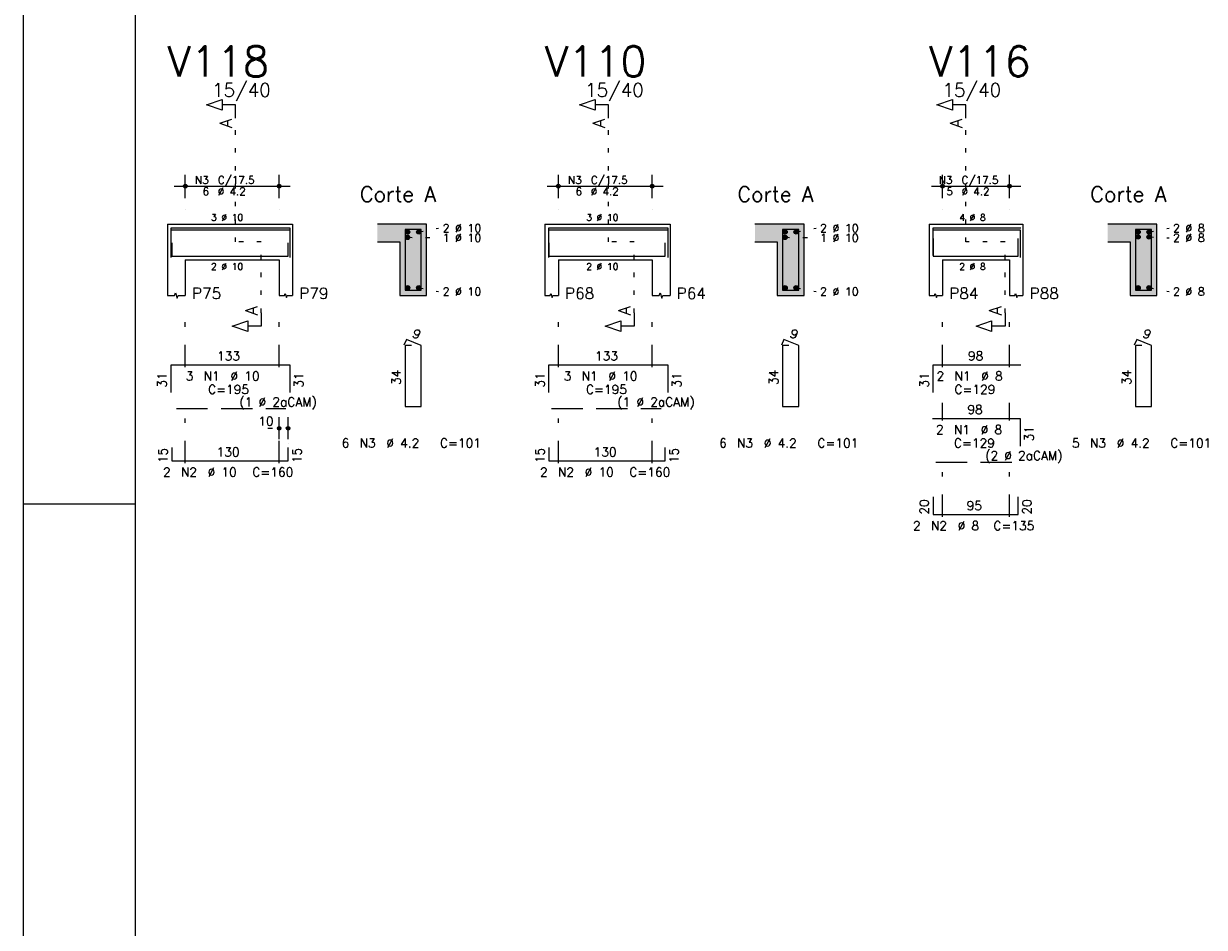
# Model space of a CAD drawing. Extents: x 0 to 119, y 0 to 84.
# Tile 2 of 11: x 0 to 26, y 20 to 40. Entities that reach past the tile are written whole.
import ezdxf

# ---------------------------------------------------------------- set-up
doc = ezdxf.new("R2010")
doc.units = 0
for name, pattern in [('ESTILO_TQS_0001', [1, 0.7, -0.3]), ('ESTILO_TQS_0002', [0.4, 0.1, -0.3]), ('ESTILO_TQS_0003', [1.5, 0.5, -0.4, 0.1, -0.5])]:
    doc.linetypes.add(name, pattern=pattern)
for name, color, linetype in [('1', 1, 'CONTINUOUS'), ('10', 10, 'CONTINUOUS'), ('2', 2, 'CONTINUOUS'), ('4', 4, 'CONTINUOUS'), ('6', 6, 'CONTINUOUS'), ('7', 7, 'CONTINUOUS'), ('8', 8, 'CONTINUOUS')]:
    doc.layers.add(name, color=color, linetype=linetype)
doc.styles.get("Standard").update_dxf_attribs({"font": 'ROMANS.SHX'})

msp = doc.modelspace()

# ---------------------------------------------------------------- linework, layer by layer
at = {"layer": '1', "linetype": 'CONTINUOUS'}
for p, q in [((0, 0), (0, 84.099998)), ((0, 29.700001), (2.5, 29.700001))]:
    msp.add_line(p, q, dxfattribs=at)
at = {"layer": '1', "linetype": 'ESTILO_TQS_0002'}
for p, q in [((4.745, 35.56), (4.745, 38.33)), ((13.095, 35.56), (13.095, 38.33)), ((21.095, 35.56), (21.095, 38.33)), ((8.845, 35.785), (9.29, 35.87)), ((17.295, 35.785), (17.74, 35.87)), ((25.195, 35.785), (25.64, 35.87)), ((5.32, 35.56), (4.745, 35.56)), ((5.32, 33.975), (5.32, 35.56)), ((8.595, 35.665), (9.29, 35.654)), ((13.67, 35.56), (13.095, 35.56)), ((13.67, 33.975), (13.67, 35.56)), ((17.045, 35.665), (17.74, 35.654)), ((21.97, 35.56), (21.095, 35.56)), ((21.97, 33.975), (21.97, 35.56)), ((25.195, 35.673), (25.64, 35.654)), ((8.845, 34.535), (9.29, 34.45)), ((17.295, 34.535), (17.74, 34.45)), ((25.195, 34.535), (25.64, 34.45)), ((5.47, 31.39), (6.17, 31.39))]:
    msp.add_line(p, q, dxfattribs=at)
at = {"layer": '1', "linetype": 'ESTILO_TQS_0001'}
for p, q in [((3.42, 31.835), (5.87, 31.835)), ((11.82, 31.835), (14.27, 31.835)), ((20.42, 30.635), (22.22, 30.635))]:
    msp.add_line(p, q, dxfattribs=at)
at = {"layer": '1', "linetype": 'CONTINUOUS'}
for centre in [(8.595, 35.785), (8.595, 35.665), (8.845, 35.785), (17.045, 35.785), (17.045, 35.665), (17.295, 35.785), (24.945, 35.785), (24.945, 35.673), (25.195, 35.785), (25.195, 35.673), (8.595, 34.535), (8.845, 34.535), (17.045, 34.535), (17.295, 34.535), (24.945, 34.535), (25.195, 34.535)]:
    msp.add_circle(centre, 0.05, dxfattribs=at)
for points in [[(8.645, 35.785), (8.57, 35.828301), (8.548015, 35.802101)], [(8.645, 35.785), (8.548015, 35.802101), (8.548015, 35.767899)], [(8.645, 35.785), (8.548015, 35.767899), (8.57, 35.741699)], [(8.645, 35.665), (8.57, 35.708301), (8.548015, 35.682101)], [(8.645, 35.785), (8.603682, 35.83424), (8.57, 35.828301)], [(8.645, 35.785), (8.57, 35.741699), (8.603682, 35.73576)], [(8.645, 35.665), (8.603682, 35.71424), (8.57, 35.708301)], [(8.645, 35.785), (8.633302, 35.817139), (8.603682, 35.83424)], [(8.645, 35.785), (8.603682, 35.73576), (8.633302, 35.752861)], [(8.645, 35.665), (8.633302, 35.697139), (8.603682, 35.71424)], [(8.645, 35.785), (8.633302, 35.752861), (8.645, 35.785)], [(8.895, 35.785), (8.82, 35.828301), (8.798015, 35.802101)], [(8.895, 35.785), (8.798015, 35.802101), (8.798015, 35.767899)], [(8.895, 35.785), (8.798015, 35.767899), (8.82, 35.741699)], [(8.895, 35.785), (8.853682, 35.83424), (8.82, 35.828301)], [(8.895, 35.785), (8.82, 35.741699), (8.853682, 35.73576)], [(8.895, 35.785), (8.883302, 35.817139), (8.853682, 35.83424)], [(8.895, 35.785), (8.853682, 35.73576), (8.883302, 35.752861)], [(8.895, 35.785), (8.883302, 35.752861), (8.895, 35.785)], [(17.095, 35.785), (17.02, 35.828301), (16.998015, 35.802101)], [(17.095, 35.785), (16.998015, 35.802101), (16.998015, 35.767899)], [(17.095, 35.785), (16.998015, 35.767899), (17.02, 35.741699)], [(17.095, 35.665), (17.02, 35.708301), (16.998015, 35.682101)], [(17.095, 35.785), (17.053682, 35.83424), (17.02, 35.828301)], [(17.095, 35.785), (17.02, 35.741699), (17.053682, 35.73576)], [(17.095, 35.665), (17.053682, 35.71424), (17.02, 35.708301)], [(17.095, 35.785), (17.083302, 35.817139), (17.053682, 35.83424)], [(17.095, 35.785), (17.053682, 35.73576), (17.083302, 35.752861)], [(17.095, 35.665), (17.083302, 35.697139), (17.053682, 35.71424)], [(17.095, 35.785), (17.083302, 35.752861), (17.095, 35.785)], [(17.345, 35.785), (17.27, 35.828301), (17.248015, 35.802101)], [(17.345, 35.785), (17.248015, 35.802101), (17.248015, 35.767899)], [(17.345, 35.785), (17.248015, 35.767899), (17.27, 35.741699)], [(17.345, 35.785), (17.303682, 35.83424), (17.27, 35.828301)], [(17.345, 35.785), (17.27, 35.741699), (17.303682, 35.73576)], [(17.345, 35.785), (17.333302, 35.817139), (17.303682, 35.83424)], [(17.345, 35.785), (17.303682, 35.73576), (17.333302, 35.752861)], [(17.345, 35.785), (17.333302, 35.752861), (17.345, 35.785)], [(24.995, 35.785), (24.92, 35.828301), (24.898015, 35.802101)], [(24.995, 35.785), (24.898015, 35.802101), (24.898015, 35.767899)], [(24.995, 35.785), (24.898015, 35.767899), (24.92, 35.741699)], [(24.995, 35.673), (24.92, 35.716301), (24.898015, 35.690101)], [(24.995, 35.673), (24.898015, 35.690101), (24.898015, 35.655899)], [(24.995, 35.785), (24.953682, 35.83424), (24.92, 35.828301)], [(24.995, 35.785), (24.92, 35.741699), (24.953682, 35.73576)], [(24.995, 35.673), (24.953682, 35.72224), (24.92, 35.716301)], [(24.995, 35.785), (24.983302, 35.817139), (24.953682, 35.83424)], [(24.995, 35.785), (24.953682, 35.73576), (24.983302, 35.752861)], [(24.995, 35.673), (24.983302, 35.705139), (24.953682, 35.72224)], [(24.995, 35.785), (24.983302, 35.752861), (24.995, 35.785)], [(25.245, 35.785), (25.17, 35.828301), (25.148015, 35.802101)], [(25.245, 35.785), (25.148015, 35.802101), (25.148015, 35.767899)], [(25.245, 35.785), (25.148015, 35.767899), (25.17, 35.741699)], [(25.245, 35.673), (25.17, 35.716301), (25.148015, 35.690101)], [(25.245, 35.673), (25.148015, 35.690101), (25.148015, 35.655899)], [(25.245, 35.785), (25.203682, 35.83424), (25.17, 35.828301)], [(25.245, 35.785), (25.17, 35.741699), (25.203682, 35.73576)], [(25.245, 35.673), (25.203682, 35.72224), (25.17, 35.716301)], [(25.245, 35.785), (25.233302, 35.817139), (25.203682, 35.83424)], [(25.245, 35.785), (25.203682, 35.73576), (25.233302, 35.752861)], [(25.245, 35.673), (25.233302, 35.705139), (25.203682, 35.72224)], [(25.245, 35.785), (25.233302, 35.752861), (25.245, 35.785)], [(8.645, 35.665), (8.548015, 35.682101), (8.548015, 35.647899)], [(8.645, 35.665), (8.548015, 35.647899), (8.57, 35.621699)], [(8.645, 35.665), (8.57, 35.621699), (8.603682, 35.61576)], [(8.645, 35.665), (8.603682, 35.61576), (8.633302, 35.632861)], [(8.645, 35.665), (8.633302, 35.632861), (8.645, 35.665)], [(17.095, 35.665), (16.998015, 35.682101), (16.998015, 35.647899)], [(17.095, 35.665), (16.998015, 35.647899), (17.02, 35.621699)], [(17.095, 35.665), (17.02, 35.621699), (17.053682, 35.61576)], [(17.095, 35.665), (17.053682, 35.61576), (17.083302, 35.632861)], [(17.095, 35.665), (17.083302, 35.632861), (17.095, 35.665)], [(24.995, 35.673), (24.898015, 35.655899), (24.92, 35.629699)], [(24.995, 35.673), (24.92, 35.629699), (24.953682, 35.62376)], [(24.995, 35.673), (24.953682, 35.62376), (24.983302, 35.640861)], [(24.995, 35.673), (24.983302, 35.640861), (24.995, 35.673)], [(25.245, 35.673), (25.148015, 35.655899), (25.17, 35.629699)], [(25.245, 35.673), (25.17, 35.629699), (25.203682, 35.62376)], [(25.245, 35.673), (25.203682, 35.62376), (25.233302, 35.640861)], [(25.245, 35.673), (25.233302, 35.640861), (25.245, 35.673)], [(8.645, 34.535), (8.57, 34.578301), (8.548015, 34.552101)], [(8.645, 34.535), (8.548015, 34.552101), (8.548015, 34.517899)], [(8.645, 34.535), (8.548015, 34.517899), (8.57, 34.491699)], [(8.645, 34.535), (8.603682, 34.58424), (8.57, 34.578301)], [(8.645, 34.535), (8.57, 34.491699), (8.603682, 34.48576)], [(8.645, 34.535), (8.633302, 34.567139), (8.603682, 34.58424)], [(8.645, 34.535), (8.603682, 34.48576), (8.633302, 34.502861)], [(8.645, 34.535), (8.633302, 34.502861), (8.645, 34.535)], [(8.895, 34.535), (8.82, 34.578301), (8.798015, 34.552101)], [(8.895, 34.535), (8.798015, 34.552101), (8.798015, 34.517899)], [(8.895, 34.535), (8.798015, 34.517899), (8.82, 34.491699)], [(8.895, 34.535), (8.853682, 34.58424), (8.82, 34.578301)], [(8.895, 34.535), (8.82, 34.491699), (8.853682, 34.48576)], [(8.895, 34.535), (8.883302, 34.567139), (8.853682, 34.58424)], [(8.895, 34.535), (8.853682, 34.48576), (8.883302, 34.502861)], [(8.895, 34.535), (8.883302, 34.502861), (8.895, 34.535)], [(17.095, 34.535), (17.02, 34.578301), (16.998015, 34.552101)], [(17.095, 34.535), (16.998015, 34.552101), (16.998015, 34.517899)], [(17.095, 34.535), (16.998015, 34.517899), (17.02, 34.491699)], [(17.095, 34.535), (17.053682, 34.58424), (17.02, 34.578301)], [(17.095, 34.535), (17.02, 34.491699), (17.053682, 34.48576)], [(17.095, 34.535), (17.083302, 34.567139), (17.053682, 34.58424)], [(17.095, 34.535), (17.053682, 34.48576), (17.083302, 34.502861)], [(17.095, 34.535), (17.083302, 34.502861), (17.095, 34.535)], [(17.345, 34.535), (17.27, 34.578301), (17.248015, 34.552101)], [(17.345, 34.535), (17.248015, 34.552101), (17.248015, 34.517899)], [(17.345, 34.535), (17.248015, 34.517899), (17.27, 34.491699)], [(17.345, 34.535), (17.303682, 34.58424), (17.27, 34.578301)], [(17.345, 34.535), (17.27, 34.491699), (17.303682, 34.48576)], [(17.345, 34.535), (17.333302, 34.567139), (17.303682, 34.58424)], [(17.345, 34.535), (17.303682, 34.48576), (17.333302, 34.502861)], [(17.345, 34.535), (17.333302, 34.502861), (17.345, 34.535)], [(24.995, 34.535), (24.92, 34.578301), (24.898015, 34.552101)], [(24.995, 34.535), (24.898015, 34.552101), (24.898015, 34.517899)], [(24.995, 34.535), (24.898015, 34.517899), (24.92, 34.491699)], [(24.995, 34.535), (24.953682, 34.58424), (24.92, 34.578301)], [(24.995, 34.535), (24.92, 34.491699), (24.953682, 34.48576)], [(24.995, 34.535), (24.983302, 34.567139), (24.953682, 34.58424)], [(24.995, 34.535), (24.953682, 34.48576), (24.983302, 34.502861)], [(24.995, 34.535), (24.983302, 34.502861), (24.995, 34.535)], [(25.245, 34.535), (25.17, 34.578301), (25.148015, 34.552101)], [(25.245, 34.535), (25.148015, 34.552101), (25.148015, 34.517899)], [(25.245, 34.535), (25.148015, 34.517899), (25.17, 34.491699)], [(25.245, 34.535), (25.203682, 34.58424), (25.17, 34.578301)], [(25.245, 34.535), (25.17, 34.491699), (25.203682, 34.48576)], [(25.245, 34.535), (25.233302, 34.567139), (25.203682, 34.58424)], [(25.245, 34.535), (25.203682, 34.48576), (25.233302, 34.502861)], [(25.245, 34.535), (25.233302, 34.502861), (25.245, 34.535)]]:
    msp.add_solid(points, dxfattribs=at)
at = {"layer": '10', "linetype": 'CONTINUOUS'}
for points in [[(8.42, 35.56), (9.02, 35.96), (7.92, 35.96)], [(8.42, 35.56), (7.92, 35.96), (7.92, 35.56)], [(8.42, 35.56), (9.02, 34.36), (9.02, 35.96)], [(16.87, 35.56), (17.47, 35.96), (16.37, 35.96)], [(16.87, 35.56), (16.37, 35.96), (16.37, 35.56)], [(16.87, 35.56), (17.47, 34.36), (17.47, 35.96)], [(24.77, 35.56), (25.37, 35.96), (24.27, 35.96)], [(24.77, 35.56), (24.27, 35.96), (24.27, 35.56)], [(24.77, 35.56), (25.37, 34.36), (25.37, 35.96)], [(8.42, 35.56), (8.42, 34.36), (9.02, 34.36)], [(16.87, 35.56), (16.87, 34.36), (17.47, 34.36)], [(24.77, 35.56), (24.77, 34.36), (25.37, 34.36)]]:
    msp.add_solid(points, dxfattribs=at)
at = {"layer": '2', "linetype": 'CONTINUOUS'}
for p, q in [((3.62, 36.54), (3.62, 37.06)), ((5.72, 36.54), (5.72, 37.06)), ((11.97, 36.54), (11.97, 37.06)), ((14.07, 36.54), (14.07, 37.06)), ((20.57, 36.54), (20.57, 37.06)), ((22.07, 36.54), (22.07, 37.06)), ((3.37, 36.81), (5.97, 36.81)), ((11.72, 36.81), (14.32, 36.81)), ((20.32, 36.81), (22.32, 36.81)), ((3.62, 36.29), (3.62, 36.29)), ((5.72, 36.29), (5.72, 36.29)), ((11.97, 36.29), (11.97, 36.29)), ((14.07, 36.29), (14.07, 36.29)), ((20.57, 36.29), (20.57, 36.29)), ((22.07, 36.29), (22.07, 36.29)), ((3.22, 35.96), (3.22, 35.16)), ((3.22, 35.96), (3.62, 35.96)), ((3.62, 35.96), (5.72, 35.96)), ((5.72, 35.96), (6.02, 35.96)), ((6.02, 35.96), (6.02, 35.16)), ((9.02, 35.96), (7.92, 35.96)), ((9.02, 34.36), (9.02, 35.96)), ((11.67, 35.96), (11.67, 35.16)), ((11.67, 35.96), (11.97, 35.96)), ((11.97, 35.96), (14.07, 35.96)), ((14.07, 35.96), (14.47, 35.96)), ((14.47, 35.96), (14.47, 35.16)), ((17.47, 35.96), (16.37, 35.96)), ((17.47, 34.36), (17.47, 35.96)), ((20.27, 35.96), (20.27, 35.16)), ((20.27, 35.96), (20.57, 35.96)), ((20.57, 35.96), (22.07, 35.96)), ((22.07, 35.96), (22.37, 35.96)), ((22.37, 35.96), (22.37, 35.16)), ((25.37, 35.96), (24.27, 35.96)), ((25.37, 34.36), (25.37, 35.96)), ((7.92, 35.56), (8.42, 35.56)), ((8.42, 35.56), (8.42, 34.36)), ((16.37, 35.56), (16.87, 35.56)), ((16.87, 35.56), (16.87, 34.36)), ((24.27, 35.56), (24.77, 35.56)), ((24.77, 35.56), (24.77, 34.36)), ((3.22, 35.16), (3.22, 34.36)), ((3.62, 35.16), (5.72, 35.16)), ((3.62, 35.16), (3.62, 34.36)), ((5.72, 35.16), (5.72, 34.36)), ((6.02, 35.16), (6.02, 34.36)), ((11.67, 35.16), (11.67, 34.36)), ((11.97, 35.16), (14.07, 35.16)), ((11.97, 35.16), (11.97, 34.36)), ((14.07, 35.16), (14.07, 34.36)), ((14.47, 35.16), (14.47, 34.36)), ((20.27, 35.16), (20.27, 34.36)), ((20.57, 35.16), (22.07, 35.16)), ((20.57, 35.16), (20.57, 34.36)), ((22.07, 35.16), (22.07, 34.36)), ((22.37, 35.16), (22.37, 34.36)), ((8.42, 34.36), (9.02, 34.36)), ((16.87, 34.36), (17.47, 34.36)), ((24.77, 34.36), (25.37, 34.36)), ((5.72, 31.15), (5.72, 31.64)), ((5.92, 31.15), (5.92, 31.64)), ((5.72, 31.05), (5.72, 31.05)), ((5.92, 31.05), (5.92, 31.05))]:
    msp.add_line(p, q, dxfattribs=at)
at = {"layer": '2', "linetype": 'ESTILO_TQS_0003'}
for p, q in [((3.62, 32.762), (3.62, 33.86)), ((5.72, 32.762), (5.72, 33.86)), ((11.97, 32.762), (11.97, 33.86)), ((14.07, 32.762), (14.07, 33.86)), ((20.57, 32.762), (20.57, 33.86)), ((22.07, 32.762), (22.07, 33.86)), ((3.62, 30.612), (3.62, 31.958)), ((5.72, 30.612), (5.72, 31.958)), ((11.97, 30.612), (11.97, 31.958)), ((14.07, 30.612), (14.07, 31.958)), ((20.57, 31.562), (20.57, 31.958)), ((22.07, 31.562), (22.07, 31.958)), ((20.57, 29.412), (20.57, 30.758)), ((22.07, 29.412), (22.07, 30.758))]:
    msp.add_line(p, q, dxfattribs=at)
at = {"layer": '2', "linetype": 'CONTINUOUS'}
for points in [[(4.745, 38.33), (4.745, 38.63), (4.445, 38.63), (4.445, 38.51), (4.095, 38.63), (4.445, 38.75), (4.445, 38.63)], [(13.095, 38.33), (13.095, 38.63), (12.795, 38.63), (12.795, 38.51), (12.445, 38.63), (12.795, 38.75), (12.795, 38.63)], [(21.095, 38.33), (21.095, 38.63), (20.795, 38.63), (20.795, 38.51), (20.445, 38.63), (20.795, 38.75), (20.795, 38.63)], [(3.22, 34.36), (3.38, 34.36), (3.4, 34.42), (3.44, 34.3), (3.46, 34.36), (3.62, 34.36)], [(5.72, 34.36), (5.84, 34.36), (5.855, 34.405), (5.885, 34.315), (5.9, 34.36), (6.02, 34.36)], [(11.67, 34.36), (11.79, 34.36), (11.805, 34.405), (11.835, 34.315), (11.85, 34.36), (11.97, 34.36)], [(14.07, 34.36), (14.23, 34.36), (14.25, 34.42), (14.29, 34.3), (14.31, 34.36), (14.47, 34.36)], [(20.27, 34.36), (20.39, 34.36), (20.405, 34.405), (20.435, 34.315), (20.45, 34.36), (20.57, 34.36)], [(22.07, 34.36), (22.19, 34.36), (22.205, 34.405), (22.235, 34.315), (22.25, 34.36), (22.37, 34.36)], [(5.32, 33.975), (5.32, 33.675), (5.02, 33.675), (5.02, 33.555), (4.67, 33.675), (5.02, 33.795), (5.02, 33.675)], [(13.67, 33.975), (13.67, 33.675), (13.37, 33.675), (13.37, 33.555), (13.02, 33.675), (13.37, 33.795), (13.37, 33.675)], [(21.97, 33.975), (21.97, 33.675), (21.67, 33.675), (21.67, 33.555), (21.32, 33.675), (21.67, 33.795), (21.67, 33.675)]]:
    msp.add_lwpolyline(points, dxfattribs=at)
for centre, radius in [((3.62, 36.81), 0.041625), ((3.62, 36.81), 0.02075), ((5.72, 36.81), 0.041625), ((5.72, 36.81), 0.02075), ((11.97, 36.81), 0.041625), ((11.97, 36.81), 0.02075), ((14.07, 36.81), 0.041625), ((14.07, 36.81), 0.02075), ((20.57, 36.81), 0.041625), ((20.57, 36.81), 0.02075), ((22.07, 36.81), 0.041625), ((22.07, 36.81), 0.02075), ((5.72, 31.39), 0.04), ((5.72, 31.39), 0.02), ((5.92, 31.39), 0.04), ((5.92, 31.39), 0.02)]:
    msp.add_circle(centre, radius, dxfattribs=at)
at = {"layer": '4', "linetype": 'CONTINUOUS'}
for p, q in [((3.3, 35.26), (3.3, 35.88)), ((3.3, 35.88), (5.96, 35.88)), ((3.3, 35.21), (3.3, 35.83)), ((3.3, 35.83), (5.96, 35.83)), ((5.96, 35.88), (5.96, 35.26)), ((5.96, 35.83), (5.96, 35.21)), ((11.76, 35.26), (11.76, 35.88)), ((11.76, 35.88), (14.42, 35.88)), ((11.76, 35.21), (11.76, 35.83)), ((11.76, 35.83), (14.42, 35.83)), ((14.42, 35.88), (14.42, 35.26)), ((14.42, 35.83), (14.42, 35.21)), ((20.3476, 35.83), (22.3076, 35.83)), ((20.36, 35.26), (20.36, 35.88)), ((20.36, 35.88), (22.32, 35.88)), ((22.3076, 35.83), (22.3076, 35.21)), ((3.32, 35.54), (3.32, 35.24)), ((5.92, 35.24), (5.92, 35.54)), ((11.76, 35.54), (11.76, 35.24)), ((14.36, 35.24), (14.36, 35.54)), ((20.36, 35.64), (20.36, 35.24)), ((22.26, 35.24), (22.26, 35.64)), ((3.32, 35.24), (5.92, 35.24)), ((11.76, 35.24), (14.36, 35.24)), ((20.36, 35.24), (22.26, 35.24))]:
    msp.add_line(p, q, dxfattribs=at)
for points in [[(8.54, 35.84), (8.54, 34.48), (8.9, 34.48), (8.9, 35.84), (8.54, 35.84)], [(16.99, 35.84), (16.99, 34.48), (17.35, 34.48), (17.35, 35.84), (16.99, 35.84)], [(24.89, 35.84), (24.89, 34.48), (25.25, 34.48), (25.25, 35.84), (24.89, 35.84)]]:
    msp.add_lwpolyline(points, dxfattribs=at)
at = {"layer": '6', "linetype": 'CONTINUOUS'}
for p, q in [((8.568338, 33.38), (8.513893, 33.25102)), ((8.9, 33.24), (8.568338, 33.38)), ((17.018338, 33.38), (16.963893, 33.25102)), ((17.35, 33.24), (17.018338, 33.38)), ((24.918338, 33.38), (24.863893, 33.25102)), ((25.25, 33.24), (24.918338, 33.38)), ((8.68, 33.24), (8.54, 33.24)), ((8.54, 33.24), (8.54, 31.88)), ((8.9, 31.88), (8.9, 33.24)), ((17.13, 33.24), (16.99, 33.24)), ((16.99, 33.24), (16.99, 31.88)), ((17.35, 31.88), (17.35, 33.24)), ((25.03, 33.24), (24.89, 33.24)), ((24.89, 33.24), (24.89, 31.88)), ((25.25, 31.88), (25.25, 33.24)), ((3.3, 32.19), (3.3, 32.81)), ((3.3, 32.81), (5.96, 32.81)), ((5.96, 32.81), (5.96, 32.19)), ((11.76, 32.19), (11.76, 32.81)), ((11.76, 32.81), (14.42, 32.81)), ((14.42, 32.81), (14.42, 32.19)), ((20.36, 32.19), (20.36, 32.81)), ((20.36, 32.81), (22.32, 32.81)), ((8.54, 31.88), (8.9, 31.88)), ((16.99, 31.88), (17.35, 31.88)), ((24.89, 31.88), (25.25, 31.88)), ((20.3476, 31.61), (22.3076, 31.61)), ((22.3076, 31.61), (22.3076, 30.99)), ((3.32, 30.96), (3.32, 30.66)), ((5.92, 30.66), (5.92, 30.96)), ((11.76, 30.96), (11.76, 30.66)), ((14.36, 30.66), (14.36, 30.96)), ((3.32, 30.66), (5.92, 30.66)), ((11.76, 30.66), (14.36, 30.66)), ((20.36, 29.86), (20.36, 29.46)), ((22.26, 29.46), (22.26, 29.86)), ((20.36, 29.46), (22.26, 29.46))]:
    msp.add_line(p, q, dxfattribs=at)
at = {"layer": '8', "linetype": 'CONTINUOUS'}
msp.add_line((2.5, 83.099998), (2.5, 1), dxfattribs=at)

# ---------------------------------------------------------------- texts
at = {"layer": '2', "linetype": 'CONTINUOUS'}
for s, height, p in [('15/40', 0.3, (4.22, 38.81)), ('15/40', 0.3, (12.57, 38.81)), ('15/40', 0.3, (20.57, 38.81)), ('N3', 0.17, (3.837, 36.861)), ('C/17.5', 0.17, (4.347, 36.861)), ('N3', 0.17, (12.187, 36.861)), ('C/17.5', 0.17, (12.697, 36.861)), ('N3', 0.17, (20.487, 36.861)), ('C/17.5', 0.17, (20.997, 36.861)), ('6', 0.17, (4.007, 36.606)), ('%%c 4.2', 0.17, (4.347, 36.606)), ('Corte A', 0.34, (7.53, 36.46)), ('6', 0.17, (12.357, 36.606)), ('%%c 4.2', 0.17, (12.697, 36.606)), ('Corte A', 0.34, (15.98, 36.46)), ('5', 0.17, (20.657, 36.606)), ('%%c 4.2', 0.17, (20.997, 36.606)), ('Corte A', 0.34, (23.88, 36.46)), ('3 %%c 10', 0.15, (4.195, 36.035)), ('2 %%c 10', 0.18, (9.38, 35.78)), ('3 %%c 10', 0.15, (12.595, 36.035)), ('2 %%c 10', 0.18, (17.83, 35.78)), ('4 %%c 8', 0.15, (20.945, 36.035)), ('2 %%c 8', 0.18, (25.73, 35.78)), ('1 %%c 10', 0.18, (9.38, 35.564)), ('1 %%c 10', 0.18, (17.83, 35.564)), ('2 %%c 8', 0.18, (25.73, 35.564)), ('2 %%c 10', 0.15, (4.195, 34.935)), ('2 %%c 10', 0.15, (12.595, 34.935)), ('2 %%c 8', 0.15, (20.945, 34.935)), ('P75', 0.25, (3.77, 34.285)), ('P79', 0.25, (6.17, 34.285)), ('2 %%c 10', 0.18, (9.38, 34.36)), ('P68', 0.25, (12.12, 34.285)), ('P64', 0.25, (14.62, 34.285)), ('2 %%c 10', 0.18, (17.83, 34.36)), ('P84', 0.25, (20.72, 34.285)), ('P88', 0.25, (22.52, 34.285)), ('2 %%c 8', 0.18, (25.73, 34.36)), ('133', 0.2, (4.33, 32.91)), ('133', 0.2, (12.79, 32.91)), ('98', 0.2, (21.14, 32.91)), ('3', 0.2, (3.63, 32.46)), ('N1', 0.2, (4.03, 32.46)), ('%%c 10', 0.2, (4.63, 32.46)), ('3', 0.2, (12.09, 32.46)), ('N1', 0.2, (12.49, 32.46)), ('%%c 10', 0.2, (13.09, 32.46)), ('2', 0.2, (20.4372, 32.46)), ('N1', 0.2, (20.8372, 32.46)), ('%%c 8', 0.2, (21.4372, 32.46)), ('C=195', 0.2, (4.13, 32.16)), ('C=195', 0.2, (12.59, 32.16)), ('C=129', 0.2, (20.8372, 32.16)), ('(1 %%c 2aCAM)', 0.2, (4.83, 31.88)), ('(1 %%c 2aCAM)', 0.2, (13.29, 31.88)), ('98', 0.2, (21.1276, 31.71)), ('10', 0.2, (5.253333, 31.45)), ('2', 0.2, (20.4248, 31.26)), ('N1', 0.2, (20.8248, 31.26)), ('%%c 8', 0.2, (21.4248, 31.26)), ('130', 0.2, (4.32, 30.76)), ('6', 0.2, (7.12, 30.96)), ('N3', 0.2, (7.52, 30.96)), ('%%c 4.2', 0.2, (8.12, 30.96)), ('C=101', 0.2, (9.32, 30.96)), ('130', 0.2, (12.76, 30.76)), ('6', 0.2, (15.57, 30.96)), ('N3', 0.2, (15.97, 30.96)), ('%%c 4.2', 0.2, (16.57, 30.96)), ('C=101', 0.2, (17.77, 30.96)), ('C=129', 0.2, (20.8248, 30.96)), ('5', 0.2, (23.47, 30.96)), ('N3', 0.2, (23.87, 30.96)), ('%%c 4.2', 0.2, (24.47, 30.96)), ('C=101', 0.2, (25.67, 30.96)), ('(2 %%c 2aCAM)', 0.2, (21.5248, 30.68)), ('2', 0.2, (3.12, 30.31)), ('N2', 0.2, (3.52, 30.31)), ('%%c 10', 0.2, (4.12, 30.31)), ('C=160', 0.2, (5.12, 30.31)), ('2', 0.2, (11.56, 30.31)), ('N2', 0.2, (11.96, 30.31)), ('%%c 10', 0.2, (12.56, 30.31)), ('C=160', 0.2, (13.56, 30.31)), ('95', 0.2, (21.11, 29.56)), ('2', 0.2, (19.91, 29.11)), ('N2', 0.2, (20.31, 29.11)), ('%%c 8', 0.2, (20.91, 29.11)), ('C=135', 0.2, (21.71, 29.11))]:
    msp.add_text(s, height=height, dxfattribs=at).set_placement(p)
for s, height, rotation, p in [('A', 0.272, 90, (4.6634, 38.1124)), ('A', 0.272, 90, (13.0134, 38.1124)), ('A', 0.272, 90, (21.0134, 38.1124)), ('A', 0.272, 90, (5.2384, 33.9206)), ('A', 0.272, 90, (13.5884, 33.9206)), ('A', 0.272, 90, (21.8884, 33.9206)), ('9', 0.2, 337.11462, (8.680929, 33.441017)), ('9', 0.2, 337.11462, (17.130929, 33.441017)), ('9', 0.2, 337.11462, (25.030929, 33.441017)), ('31', 0.2, 90, (3.2, 32.3)), ('31', 0.2, 90, (6.26, 32.3)), ('34', 0.2, 90, (8.44, 32.36)), ('31', 0.2, 90, (11.66, 32.3)), ('31', 0.2, 90, (14.72, 32.3)), ('34', 0.2, 90, (16.89, 32.36)), ('31', 0.2, 90, (20.26, 32.3)), ('34', 0.2, 90, (24.79, 32.36)), ('31', 0.2, 90, (22.6076, 31.1)), ('15', 0.2, 90, (3.22, 30.61)), ('15', 0.2, 90, (6.22, 30.61)), ('15', 0.2, 90, (11.66, 30.61)), ('15', 0.2, 90, (14.66, 30.61)), ('20', 0.2, 90, (20.26, 29.46)), ('20', 0.2, 90, (22.56, 29.46))]:
    msp.add_text(s, height=height, rotation=rotation, dxfattribs=at).set_placement(p)
at = {"layer": '7', "linetype": 'CONTINUOUS'}
for s, p in [('V118', (3.22, 39.26)), ('V110', (11.67, 39.26)), ('V116', (20.27, 39.26))]:
    msp.add_text(s, height=0.68, dxfattribs=at).set_placement(p)

doc.saveas('drawing.dxf')
